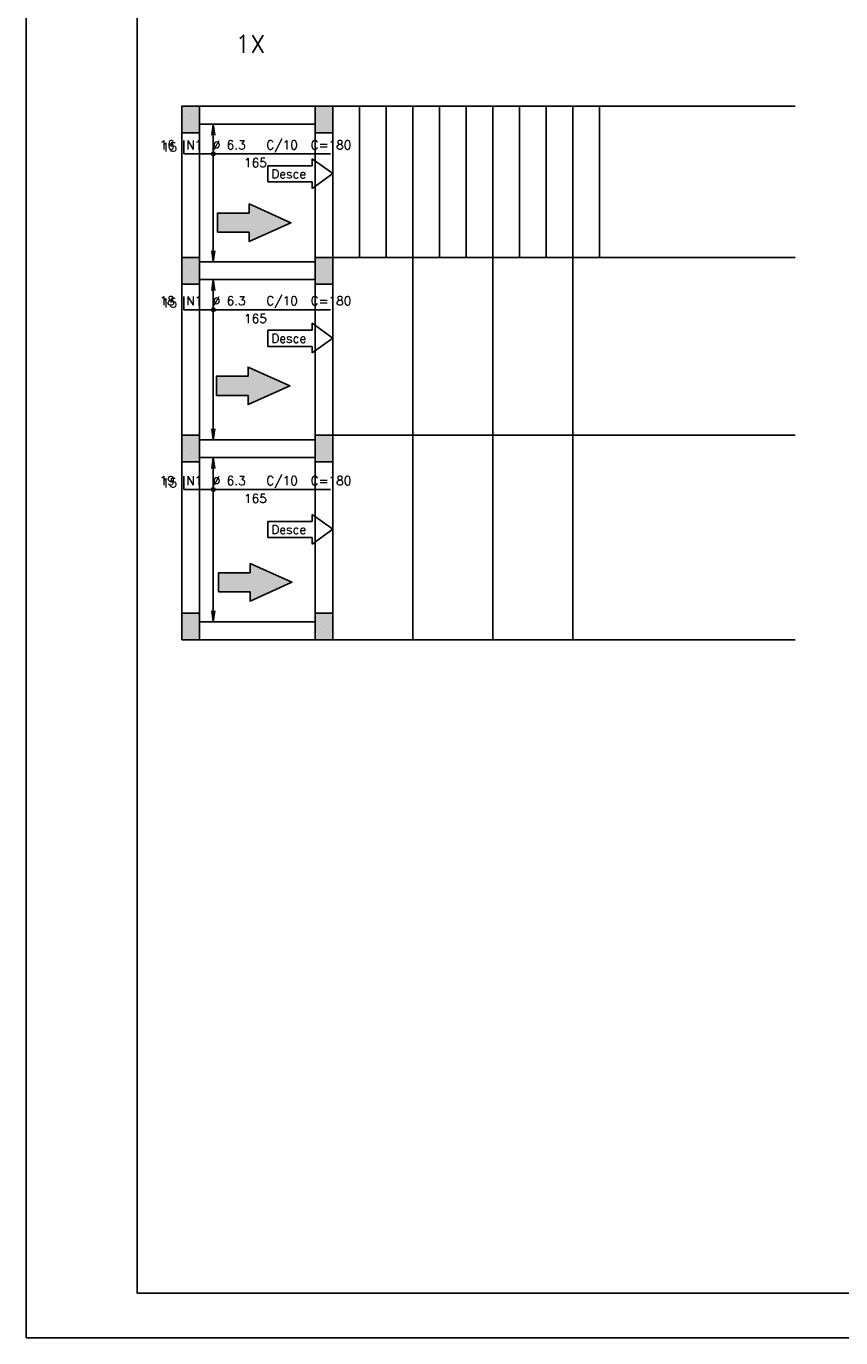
# Model space of a CAD drawing. Extents: x 0 to 84.1, y 0 to 59.4.
# Tile 1 of 10: x 0 to 18.3, y 0 to 29.5. Entities that reach past the tile are written whole.
import ezdxf

# ---------------------------------------------------------------- set-up
doc = ezdxf.new("R2010")
doc.units = 0
doc.header["$MEASUREMENT"] = 0
for name, color, linetype in [('1', 1, 'CONTINUOUS'), ('2', 2, 'CONTINUOUS'), ('6', 6, 'CONTINUOUS'), ('9', 9, 'CONTINUOUS')]:
    doc.layers.add(name, color=color, linetype=linetype)
doc.styles.get("Standard").update_dxf_attribs({"font": 'ROMANS.SHX'})

msp = doc.modelspace()

# ---------------------------------------------------------------- linework, layer by layer
at = {"layer": '1', "linetype": 'Continuous'}
for p, q in [((6.9, 27.7), (17.3, 27.7)), ((3.7, 27.4), (3.7, 27.4)), ((6.7, 27.4), (6.7, 27.4)), ((5.433333, 26.363495), (6.433333, 26.363495)), ((5.433333, 26.363495), (5.433333, 26)), ((6.9, 26.185156), (6.433333, 26.518489)), ((6.433333, 26.363495), (6.433333, 26.518489)), ((5.433333, 26), (6.433333, 26)), ((6.9, 26.185156), (6.433333, 25.851823)), ((6.433333, 26), (6.433333, 25.851823)), ((6.9, 24.3), (17.3, 24.3)), ((3.7, 24), (3.7, 24)), ((6.7, 24), (6.7, 24)), ((6.9, 22.485156), (6.433333, 22.818489)), ((6.433333, 22.663495), (6.433333, 22.818489)), ((5.433333, 22.663495), (6.433333, 22.663495)), ((5.433333, 22.663495), (5.433333, 22.3)), ((6.9, 22.485156), (6.433333, 22.151823)), ((5.433333, 22.3), (6.433333, 22.3)), ((6.433333, 22.3), (6.433333, 22.151823)), ((6.9, 20.3), (17.3, 20.3)), ((3.7, 20), (3.7, 20)), ((6.7, 20), (6.7, 20)), ((5.433333, 18.363495), (6.433333, 18.363495)), ((5.433333, 18.363495), (5.433333, 18)), ((6.9, 18.185156), (6.433333, 18.518489)), ((6.433333, 18.363495), (6.433333, 18.518489)), ((5.433333, 18), (6.433333, 18)), ((6.9, 18.185156), (6.433333, 17.851823)), ((6.433333, 18), (6.433333, 17.851823)), ((3.7, 16), (3.7, 16)), ((6.7, 16), (6.7, 16)), ((6.9, 15.7), (17.3, 15.7))]:
    msp.add_line(p, q, dxfattribs=at)
for points in [[(6.5, 27.7), (3.9, 27.7)], [(6.9, 24.3), (6.9, 27.7), (7.5, 27.7), (7.5, 24.3), (6.9, 24.3)], [(7.5, 24.3), (7.5, 27.7), (8.1, 27.7), (8.1, 24.3), (7.5, 24.3)], [(8.1, 24.3), (8.1, 27.7), (8.7, 27.7), (8.7, 24.3), (8.1, 24.3)], [(8.7, 24.3), (8.7, 27.7), (9.3, 27.7), (9.3, 24.3), (8.7, 24.3)], [(9.3, 24.3), (9.3, 27.7), (9.9, 27.7), (9.9, 24.3), (9.3, 24.3)], [(9.9, 24.3), (9.9, 27.7), (10.5, 27.7), (10.5, 24.3), (9.9, 24.3)], [(10.5, 24.3), (10.5, 27.7), (11.1, 27.7), (11.1, 24.3), (10.5, 24.3)], [(11.1, 24.3), (11.1, 27.7), (11.7, 27.7), (11.7, 24.3), (11.1, 24.3)], [(11.7, 24.3), (11.7, 27.7), (12.3, 27.7), (12.3, 24.3), (11.7, 24.3)], [(12.3, 24.3), (12.3, 27.7), (12.9, 27.7), (12.9, 24.3), (12.3, 24.3)], [(3.9, 27.3), (6.5, 27.3)], [(3.5, 27.1), (3.5, 24.3)], [(3.9, 24.3), (3.9, 27.1)], [(6.5, 27.1), (6.5, 24.3)], [(6.9, 24.3), (6.9, 27.1)], [(6.5, 24.2), (3.9, 24.2)], [(6.9, 20.3), (6.9, 24.3), (8.7, 24.3), (8.7, 20.3), (6.9, 20.3)], [(8.7, 20.3), (8.7, 24.3), (10.5, 24.3), (10.5, 20.3), (8.7, 20.3)], [(10.5, 20.3), (10.5, 24.3), (12.3, 24.3), (12.3, 20.3), (10.5, 20.3)], [(3.5, 23.7), (3.5, 20.3)], [(3.9, 23.8), (6.5, 23.8)], [(3.9, 20.3), (3.9, 23.7)], [(6.5, 23.7), (6.5, 20.3)], [(6.9, 20.3), (6.9, 23.7)], [(6.5, 20.2), (3.9, 20.2)], [(6.9, 15.7), (6.9, 20.3), (8.7, 20.3), (8.7, 15.7), (6.9, 15.7)], [(8.7, 15.7), (8.7, 20.3), (10.5, 20.3), (10.5, 15.7), (8.7, 15.7)], [(10.5, 15.7), (10.5, 20.3), (12.3, 20.3), (12.3, 15.7), (10.5, 15.7)], [(3.9, 19.8), (6.5, 19.8)], [(3.5, 19.7), (3.5, 16.3)], [(3.9, 16.3), (3.9, 19.7)], [(6.5, 19.7), (6.5, 16.3)], [(6.9, 16.3), (6.9, 19.7)], [(6.5, 16.1), (3.9, 16.1)], [(3.9, 15.7), (6.5, 15.7)]]:
    msp.add_lwpolyline(points, dxfattribs=at)
at = {"layer": '2', "linetype": 'Continuous'}
for p, q in [((0, 59.400002), (0, 0)), ((4.21, 27.3), (4.177368, 27.052139)), ((4.21, 24.2), (4.21, 27.3)), ((4.21, 27.3), (4.242632, 27.052139)), ((4.21, 27.3), (4.21, 27.3)), ((4.21, 24.2), (4.177368, 24.447861)), ((4.21, 24.2), (4.242632, 24.447861)), ((4.21, 24.2), (4.21, 24.2)), ((4.21, 23.8), (4.177368, 23.552139)), ((4.21, 20.2), (4.21, 23.8)), ((4.21, 23.8), (4.242632, 23.552139)), ((4.21, 23.8), (4.21, 23.8)), ((4.21, 20.2), (4.177368, 20.447861)), ((4.21, 20.2), (4.242632, 20.447861)), ((4.21, 20.2), (4.21, 20.2)), ((4.21, 19.8), (4.177368, 19.552139)), ((4.21, 16.1), (4.21, 19.8)), ((4.21, 19.8), (4.242632, 19.552139)), ((4.21, 19.8), (4.21, 19.8)), ((4.21, 16.1), (4.177368, 16.347861)), ((4.21, 16.1), (4.242632, 16.347861)), ((4.21, 16.1), (4.21, 16.1)), ((0, 0), (84.100006, 0))]:
    msp.add_line(p, q, dxfattribs=at)
for points in [[(83.100006, 1), (2.5, 1), (2.5, 58.400002), (83.100006, 58.400002), (83.100006, 1)], [(3.5, 27.1), (3.9, 27.1), (3.9, 27.7), (3.5, 27.7), (3.5, 27.1)], [(6.5, 27.1), (6.9, 27.1), (6.9, 27.7), (6.5, 27.7), (6.5, 27.1)], [(3.5, 23.7), (3.9, 23.7), (3.9, 24.3), (3.5, 24.3), (3.5, 23.7)], [(6.5, 23.7), (6.9, 23.7), (6.9, 24.3), (6.5, 24.3), (6.5, 23.7)], [(3.5, 19.7), (3.9, 19.7), (3.9, 20.3), (3.5, 20.3), (3.5, 19.7)], [(6.5, 19.7), (6.9, 19.7), (6.9, 20.3), (6.5, 20.3), (6.5, 19.7)], [(3.5, 15.7), (3.9, 15.7), (3.9, 16.3), (3.5, 16.3), (3.5, 15.7)], [(6.5, 15.7), (6.9, 15.7), (6.9, 16.3), (6.5, 16.3), (6.5, 15.7)]]:
    msp.add_lwpolyline(points, dxfattribs=at)
for centre, radius in [((4.21, 26.629875), 0.041625), ((4.21, 26.629875), 0.02075), ((4.21, 23.124), 0.041625), ((4.21, 23.124), 0.02075), ((4.21, 19.078421), 0.041625), ((4.21, 19.078421), 0.02075)]:
    msp.add_circle(centre, radius, dxfattribs=at)
at = {"layer": '6', "linetype": 'Continuous'}
for p, q in [((3.55, 26.929875), (3.55, 26.629875)), ((3.55, 26.629875), (6.85, 26.629875)), ((3.55, 23.424), (3.55, 23.124)), ((3.55, 23.124), (6.85, 23.124)), ((3.55, 19.378421), (3.55, 19.078421)), ((3.55, 19.078421), (6.85, 19.078421))]:
    msp.add_line(p, q, dxfattribs=at)
for points in [[(4.303411, 24.865343), (5.015344, 24.865343), (5.015344, 24.659536), (5.956602, 25.080621), (5.015344, 25.501707), (5.015344, 25.295899), (4.303411, 25.295899), (4.303411, 24.865343)], [(4.280329, 21.19613), (4.992262, 21.19613), (4.992262, 20.990323), (5.933519, 21.411408), (4.992262, 21.832494), (4.992262, 21.626687), (4.280329, 21.626687), (4.280329, 21.19613)], [(4.326493, 16.776818), (5.038426, 16.776818), (5.038426, 16.57101), (5.979684, 16.992096), (5.038426, 17.413181), (5.038426, 17.207374), (4.326493, 17.207374), (4.326493, 16.776818)]]:
    msp.add_lwpolyline(points, dxfattribs=at)
at = {"layer": '9', "linetype": 'Continuous'}
for points in [[(3.5, 27.1), (3.9, 27.1), (3.9, 27.7)], [(3.5, 27.1), (3.9, 27.7), (3.5, 27.7)], [(3.5, 27.1), (3.5, 27.7), (3.5, 27.1)], [(6.5, 27.1), (6.9, 27.1), (6.9, 27.7)], [(6.5, 27.1), (6.9, 27.7), (6.5, 27.7)], [(6.5, 27.1), (6.5, 27.7), (6.5, 27.1)], [(5.015344, 25.295899), (5.956602, 25.080621), (5.015344, 25.501707)], [(5.015344, 24.865343), (5.015344, 25.295899), (4.303411, 25.295899)], [(5.015344, 24.865343), (4.303411, 25.295899), (4.303411, 24.865343)], [(5.015344, 24.865343), (5.956602, 25.080621), (5.015344, 25.295899)], [(5.015344, 24.865343), (5.015344, 24.659536), (5.956602, 25.080621)], [(3.5, 23.7), (3.9, 23.7), (3.9, 24.3)], [(3.5, 23.7), (3.9, 24.3), (3.5, 24.3)], [(3.5, 23.7), (3.5, 24.3), (3.5, 23.7)], [(6.5, 23.7), (6.9, 23.7), (6.9, 24.3)], [(6.5, 23.7), (6.9, 24.3), (6.5, 24.3)], [(6.5, 23.7), (6.5, 24.3), (6.5, 23.7)], [(4.992262, 21.626687), (5.933519, 21.411408), (4.992262, 21.832494)], [(4.992262, 21.19613), (4.992262, 21.626687), (4.280329, 21.626687)], [(4.992262, 21.19613), (4.280329, 21.626687), (4.280329, 21.19613)], [(4.992262, 21.19613), (5.933519, 21.411408), (4.992262, 21.626687)], [(4.992262, 21.19613), (4.992262, 20.990323), (5.933519, 21.411408)], [(3.5, 19.7), (3.9, 19.7), (3.9, 20.3)], [(3.5, 19.7), (3.9, 20.3), (3.5, 20.3)], [(3.5, 19.7), (3.5, 20.3), (3.5, 19.7)], [(6.5, 19.7), (6.9, 19.7), (6.9, 20.3)], [(6.5, 19.7), (6.9, 20.3), (6.5, 20.3)], [(6.5, 19.7), (6.5, 20.3), (6.5, 19.7)], [(5.038426, 17.207374), (5.979684, 16.992096), (5.038426, 17.413181)], [(5.038426, 16.776818), (5.038426, 17.207374), (4.326493, 17.207374)], [(5.038426, 16.776818), (4.326493, 17.207374), (4.326493, 16.776818)], [(5.038426, 16.776818), (5.979684, 16.992096), (5.038426, 17.207374)], [(5.038426, 16.776818), (5.038426, 16.57101), (5.979684, 16.992096)], [(3.5, 15.7), (3.9, 15.7), (3.9, 16.3)], [(3.5, 15.7), (3.9, 16.3), (3.5, 16.3)], [(3.5, 15.7), (3.5, 16.3), (3.5, 15.7)], [(6.5, 15.7), (6.9, 15.7), (6.9, 16.3)], [(6.5, 15.7), (6.9, 16.3), (6.5, 16.3)], [(6.5, 15.7), (6.5, 16.3), (6.5, 15.7)]]:
    msp.add_solid(points, dxfattribs=at)

# ---------------------------------------------------------------- texts
at = {"layer": '1', "linetype": 'Continuous'}
for s, height, p in [('1X', 0.4, (4.7, 28.9)), ('Desce', 0.2, (5.513333, 26.08)), ('Desce', 0.2, (5.513333, 22.38)), ('Desce', 0.2, (5.513333, 18.08))]:
    msp.add_text(s, height=height, dxfattribs=at).set_placement(p)
at = {"layer": '2', "linetype": 'Continuous'}
for s, p in [('16', (3, 26.729875)), ('15', (3.05, 26.679875)), ('N1', (3.6, 26.729875)), ('%%c 6.3', (4.2, 26.729875)), ('C/10', (5.4, 26.729875)), ('C=180', (6.4, 26.729875)), ('165', (4.9, 26.329875)), ('18', (3, 23.224)), ('15', (3.05, 23.174)), ('N1', (3.6, 23.224)), ('%%c 6.3', (4.2, 23.224)), ('C/10', (5.4, 23.224)), ('C=180', (6.4, 23.224)), ('165', (4.9, 22.824)), ('19', (3, 19.178421)), ('15', (3.05, 19.128421)), ('N1', (3.6, 19.178421)), ('%%c 6.3', (4.2, 19.178421)), ('C/10', (5.4, 19.178421)), ('C=180', (6.4, 19.178421)), ('165', (4.9, 18.778421))]:
    msp.add_text(s, height=0.2, dxfattribs=at).set_placement(p)

doc.saveas('drawing.dxf')
